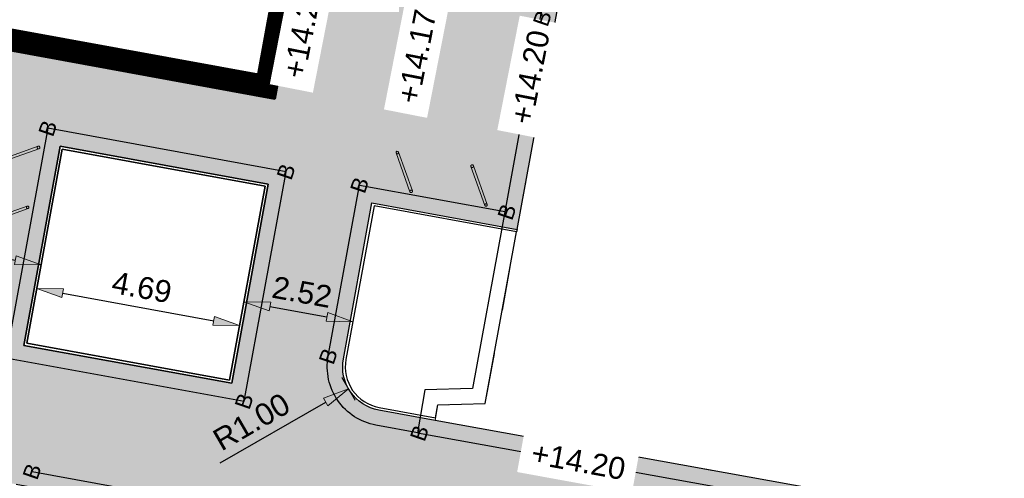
# Model space of a CAD drawing. Header units: metres. Extents: x 131295 to 132236, y 397710 to 398702.
# Tile 73 of 127: x 131592 to 131614, y 398161 to 398171. Entities that reach past the tile are written whole.
import ezdxf
from ezdxf.enums import TextEntityAlignment as Align

# ---------------------------------------------------------------- set-up
doc = ezdxf.new("R2010")
doc.units = ezdxf.units.M
doc.linetypes.add('AL-MATERIAALS', pattern=[2, 1, -1])
doc.layers.get('Defpoints').update_dxf_attribs({"color": 128})
for name, color, linetype, lineweight in [('N-IE-fietsbeugel @ 0.2', 190, 'Continuous', 18), ('N-KO-opsluitband 60x200mm', 2, 'Continuous', 25), ('N-KO-opsluitband achterkant', 8, 'Continuous', 5), ('N-KO-tekst banden', 1, 'Continuous', 18), ("N-VH-arcering 'MAT' grijs 254", 254, 'Continuous', 18), ('X-AL-gebouw arcering', 253, 'Continuous', 18), ('X-AL-gebouw contour', 4, 'Continuous', 50), ('X-AL-maatvoering', 1, 'Continuous', 18), ('X-AL-materiaalscheiding', 1, 'AL-MATERIAALS', 18), ('X-AL-planhoogte', 190, 'Continuous', 25)]:
    doc.layers.add(name, color=color, linetype=linetype, lineweight=lineweight)
for name, color, linetype, plot in [('X-AL-contourlijnen', 30, 'Continuous', False), ('X-AL-hulplijn bandenlijnnummers', 30, 'Continuous', False), ('X-AL-hulplijn hoogtetekst', 190, 'Continuous', False)]:
    doc.layers.add(name, color=color, linetype=linetype, plot=plot)
doc.styles.add('CS Annotative', font='arial.ttf')
doc.dimstyles.new('CS Annotative', dxfattribs={"dimtxt": 2.5, "dimasz": 3, "dimexe": 0.18, "dimexo": 0.0625, "dimgap": 1, "dimtad": 1, "dimzin": 0, "dimdsep": 46, "dimtxsty": 'CS Annotative', "dimblk": 'CS Dimensionpijl', "dimcen": 0, "dimse1": 1, "dimse2": 1, "dimclrd": 256, "dimclre": 256, "dimclrt": 2, "dimadec": 0, "dimazin": 0, "dimtm": 1e-09, "dimtfac": 1, "dimtofl": 0, "dimtmove": 1, "dimatfit": 3, "dimfxl": 1, "dimtfillclr": 256, "dimtolj": 1, "dimtzin": 0, "dimarcsym": 0})

# ---------------------------------------------------------------- blocks, each defined once
blk = doc.blocks.new('CS Fietsbeugel')
at = {"flags": 128}
blk.add_lwpolyline([(-2.349999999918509, 0.3000000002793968, 0.9999999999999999), (-2.349999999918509, 0), (2.349999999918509, 0, 0.9999999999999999), (2.349999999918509, 0.3000000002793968)], format="xyb", close=True, dxfattribs=at)
for centre, start, end in [((-2.349999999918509, 0.1499999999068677), 270, 90), ((2.349999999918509, 0.1499999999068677), 90, 270)]:
    blk.add_arc(centre, 0.1500000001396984, start, end)
blk = doc.blocks.new('CS Dimensionpijl')
h = blk.add_hatch(color=256)
h.dxf.hatch_style = 1
h.paths.add_polyline_path([(-1, -0.1666666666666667), (0, 0), (-1, 0.1666666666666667)])
at = {"flags": 128}
blk.add_lwpolyline([(0, 0.5), (0, -0.5)], dxfattribs=at)
blk.add_lwpolyline([(-1, -0.1666666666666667), (0, 0), (-1, 0.1666666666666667)], close=True, dxfattribs=at)
blk = doc.blocks.new('*D199')
at = {"layer": 'Defpoints', "color": 0, "transparency": 16777216}
for p in [(131600.1102421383, 398163.5439549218), (131599.2444541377, 398163.0435439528)]:
    blk.add_point(p, dxfattribs=at)
at = {"layer": 'X-AL-maatvoering', "lineweight": -2, "transparency": 16777216}
blk.add_line((131596.3219176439, 398161.3543667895), (131598.7249813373, 398162.7432973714), dxfattribs=at)
at = {"layer": 'X-AL-maatvoering', "lineweight": -2, "transparency": 16777216, "xscale": 0.6000000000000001, "yscale": 0.6000000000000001, "zscale": 0.6000000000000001, "rotation": 30.02719321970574}
blk.add_blockref('CS Dimensionpijl', (131599.2444541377, 398163.0435439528), dxfattribs=at)
at = {"layer": 'X-AL-maatvoering', "color": 2, "transparency": 16777216, "insert": (131597.0358827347, 398162.292890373), "char_height": 0.5, "attachment_point": 5, "rotation": 30.027193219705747, "style": 'CS Annotative'}
blk.add_mtext('\\A1;R1.00', dxfattribs=at)
blk = doc.blocks.new('*D621')
at = {"layer": 'Defpoints', "color": 0, "transparency": 16777216}
for p in [(131588.9611755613, 398166.9046425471), (131592.3257496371, 398166.2914204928), (131592.2483187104, 398165.8665791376)]:
    blk.add_point(p, dxfattribs=at)
at = {"layer": 'X-AL-maatvoering', "lineweight": -2, "transparency": 16777216}
blk.add_line((131589.4740207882, 398166.3722183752), (131591.6580425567, 398165.974161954), dxfattribs=at)
at = {"layer": 'X-AL-maatvoering', "lineweight": -2, "transparency": 16777216, "xscale": 0.6000000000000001, "yscale": 0.6000000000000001, "zscale": 0.6000000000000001}
for p, rotation in [((131588.8837446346, 398166.4798011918), 169.6707371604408), ((131592.2483187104, 398165.8665791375), 349.6707371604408)]:
    blk.add_blockref('CS Dimensionpijl', p, dxfattribs=dict(at, rotation=rotation))
at = {"layer": 'X-AL-maatvoering', "color": 2, "transparency": 16777216, "insert": (131590.6476972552, 398166.621265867), "char_height": 0.5, "attachment_point": 5, "rotation": 349.6707371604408, "style": 'CS Annotative'}
blk.add_mtext('\\A1;3.42', dxfattribs=at)
blk = doc.blocks.new('*D622')
at = {"layer": 'Defpoints', "color": 0, "transparency": 16777216}
for p in [(131592.3257496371, 398166.2914204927), (131596.8631279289, 398165.0231611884), (131596.765388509, 398164.4868929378)]:
    blk.add_point(p, dxfattribs=at)
at = {"layer": 'X-AL-maatvoering', "lineweight": -2, "transparency": 16777216}
blk.add_line((131592.7404444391, 398165.2204730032), (131596.1751123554, 398164.5944757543), dxfattribs=at)
at = {"layer": 'X-AL-maatvoering', "lineweight": -2, "transparency": 16777216, "xscale": 0.6000000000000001, "yscale": 0.6000000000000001, "zscale": 0.6000000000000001}
for p, rotation in [((131592.1501682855, 398165.3280558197), 169.670737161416), ((131596.765388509, 398164.4868929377), 349.670737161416)]:
    blk.add_blockref('CS Dimensionpijl', p, dxfattribs=dict(at, rotation=rotation))
at = {"layer": 'X-AL-maatvoering', "color": 2, "transparency": 16777216, "insert": (131594.5394134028, 398165.3553823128), "char_height": 0.5, "attachment_point": 5, "rotation": 349.67073716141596, "style": 'CS Annotative'}
blk.add_mtext('\\A1;4.69', dxfattribs=at)
blk = doc.blocks.new('*D623')
at = {"layer": 'Defpoints', "color": 0, "transparency": 16777216}
for p in [(131596.8631279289, 398165.0231611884), (131599.3421419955, 398164.5705142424), (131599.3426986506, 398164.5735684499)]:
    blk.add_point(p, dxfattribs=at)
at = {"layer": 'X-AL-maatvoering', "lineweight": -2, "transparency": 16777216}
blk.add_line((131597.4538150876, 398164.9178334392), (131598.7524224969, 398164.6811512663), dxfattribs=at)
at = {"layer": 'X-AL-maatvoering', "lineweight": -2, "transparency": 16777216, "xscale": 0.6000000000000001, "yscale": 0.6000000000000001, "zscale": 0.6000000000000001}
for p, rotation in [((131596.863538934, 398165.0254162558), 169.670737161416), ((131599.3426986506, 398164.5735684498), 349.670737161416)]:
    blk.add_blockref('CS Dimensionpijl', p, dxfattribs=dict(at, rotation=rotation))
at = {"layer": 'X-AL-maatvoering', "color": 2, "transparency": 16777216, "insert": (131598.1847537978, 398165.2474002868), "char_height": 0.5, "attachment_point": 5, "rotation": 349.67073716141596, "style": 'CS Annotative'}
blk.add_mtext('\\A1;2.52', dxfattribs=at)

msp = doc.modelspace()

# ---------------------------------------------------------------- hatches: boundary and pattern name
at = {"layer": "N-VH-arcering 'MAT' grijs 254"}
h = msp.add_hatch(color=256, dxfattribs=at)
h.dxf.hatch_style = 1
edge = h.paths.add_edge_path()
edge.add_arc((131611.430863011, 398225.5436627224), 1.000000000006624, 79.65226826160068, 169.6522682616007, ccw=False)
edge.add_line((131611.610484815, 398226.5273984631), (131612.7821703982, 398226.3134586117))
edge.add_line((131612.7821703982, 398226.3134586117), (131613.8293740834, 398226.1197675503))
edge.add_line((131613.8293740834, 398226.1197675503), (131614.168502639, 398228.0425657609))
edge.add_line((131614.168502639, 398228.0425657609), (131602.6982103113, 398230.1369438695))
edge.add_arc((131602.8778321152, 398231.1206796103), 1.000000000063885, 161.0669942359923, 259.6522682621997, ccw=False)
edge.add_line((131601.931933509, 398231.4451419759), (131608.2000050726, 398249.7183248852))
edge.add_line((131608.2000050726, 398249.7183248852), (131606.4135850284, 398250.058049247))
edge.add_line((131606.4135850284, 398250.058049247), (131600.0431729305, 398231.4865150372))
edge.add_arc((131599.0972743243, 398231.810977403), 0.999999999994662, 259.6522682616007, 341.0669942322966, ccw=False)
edge.add_line((131598.9176525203, 398230.8272416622), (131592.0843891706, 398232.0749376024))
edge.add_line((131592.0843891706, 398232.0749376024), (131591.5997207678, 398230.668469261))
edge.add_line((131591.5997207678, 398230.668469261), (131592.0251684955, 398230.5218601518))
edge.add_line((131592.0251684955, 398230.5218601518), (131591.8895395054, 398230.1282758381))
edge.add_line((131591.8895395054, 398230.1282758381), (131596.8249366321, 398229.227114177))
edge.add_line((131596.8249366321, 398229.227114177), (131608.2660791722, 398227.1380585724))
edge.add_line((131608.2660791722, 398227.1380585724), (131605.5897142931, 398212.480396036))
edge.add_line((131605.5897142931, 398212.480396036), (131605.4639790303, 398211.7917810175))
edge.add_line((131605.4639790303, 398211.7917810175), (131603.2445683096, 398199.6383963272))
edge.add_line((131603.2445683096, 398199.6383963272), (131603.1188330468, 398198.9497813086))
edge.add_line((131603.1188330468, 398198.9497813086), (131599.8136342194, 398180.8481803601))
edge.add_line((131599.8136342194, 398180.8481803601), (131580.9629174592, 398184.2971932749))
edge.add_line((131580.9629174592, 398184.2971932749), (131580.9989130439, 398184.4939285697))
edge.add_line((131580.9989130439, 398184.4939285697), (131577.1597079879, 398185.1963658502))
edge.add_line((131577.1597079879, 398185.1963658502), (131574.6796128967, 398171.5887932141))
edge.add_line((131574.6796128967, 398171.5887932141), (131574.2877877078, 398169.4389604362))
edge.add_line((131574.2877877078, 398169.4389604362), (131574.197403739, 398168.9430494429))
edge.add_arc((131573.2136101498, 398169.1223541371), 0.999999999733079, 340.83084805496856, 349.6707371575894, ccw=False)
edge.add_line((131574.1581634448, 398168.7939959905), (131571.1959423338, 398160.2728865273))
edge.add_arc((131573.8064940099, 398164.3009158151), 4.79999999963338, 237.0528688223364, 258.6958681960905)
edge.add_line((131572.865613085, 398159.5940332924), (131574.1227174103, 398163.2102128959))
edge.add_arc((131575.0672707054, 398162.8818547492), 0.9999999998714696, 79.67073715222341, 160.8308480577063, ccw=False)
edge.add_line((131575.2465753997, 398163.8656483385), (131581.0582669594, 398162.8064184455))
edge.add_line((131581.0582669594, 398162.8064184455), (131581.746922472, 398162.6809051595))
edge.add_line((131581.746922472, 398162.6809051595), (131590.9945822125, 398160.9954410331))
edge.add_line((131590.9945822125, 398160.9954410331), (131591.6832377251, 398160.8699277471))
edge.add_line((131591.6832377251, 398160.8699277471), (131595.626652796, 398160.1512070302))
edge.add_line((131595.626652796, 398160.1512070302), (131595.6266853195, 398160.1513854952))
edge.add_line((131595.6266853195, 398160.1513854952), (131596.3153430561, 398160.0258844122))
edge.add_line((131596.3153430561, 398160.0258844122), (131605.5629983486, 398158.3403958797))
edge.add_line((131605.5629983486, 398158.3403958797), (131606.2516560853, 398158.2148947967))
edge.add_line((131606.2516560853, 398158.2148947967), (131612.3991652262, 398157.0942731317))
edge.add_line((131612.3991652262, 398157.0942731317), (131612.9439652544, 398160.2037306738))
edge.add_line((131612.9439652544, 398160.2037306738), (131601.2159321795, 398162.3259601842))
edge.add_line((131601.2159321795, 398162.3259601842), (131599.930937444, 398162.5601613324))
edge.add_arc((131600.1102421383, 398163.5439549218), 0.9999999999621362, 169.6522682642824, 259.6707371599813, ccw=False)
edge.add_line((131599.1265063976, 398163.7235767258), (131599.7756530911, 398167.2787620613))
edge.add_line((131599.7756530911, 398167.2787620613), (131603.0809089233, 398166.6763512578))
edge.add_line((131603.0809089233, 398166.6763512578), (131604.0130968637, 398171.7749451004))
edge.add_line((131604.0130968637, 398171.7749451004), (131600.7068579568, 398172.3786969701))
edge.add_line((131600.7068579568, 398172.3786969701), (131602.8551521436, 398184.1442717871))
edge.add_line((131602.8551521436, 398184.1442717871), (131606.1292799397, 398183.5463837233))
edge.add_line((131606.1292799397, 398183.5463837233), (131606.8878857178, 398187.6773079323))
edge.add_line((131606.8878857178, 398187.6773079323), (131603.6095637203, 398188.2759618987))
edge.add_line((131603.6095637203, 398188.2759618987), (131605.7469888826, 398199.9820102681))
edge.add_line((131605.7469888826, 398199.9820102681), (131608.9980150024, 398199.3883407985))
edge.add_line((131608.9980150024, 398199.3883407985), (131609.7549589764, 398203.5195684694))
edge.add_line((131609.7549589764, 398203.5195684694), (131606.5014004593, 398204.1137003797))
edge.add_line((131606.5014004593, 398204.1137003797), (131608.6487622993, 398215.8741690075))
edge.add_line((131608.6487622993, 398215.8741690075), (131611.8692342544, 398215.28607903))
edge.add_line((131611.8692342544, 398215.28607903), (131612.6170007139, 398219.4189826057))
edge.add_line((131612.6170007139, 398219.4189826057), (131609.403173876, 398220.0058591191))
edge.add_line((131609.403173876, 398220.0058591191), (131610.4471272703, 398225.7232845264))
h.paths.add_polyline_path([(131599.272, 398179), (131597.566, 398169.652), (131592.768, 398170.528), (131587.149, 398171.553), (131587.126, 398171.426), (131587.034, 398171.443), (131578.887, 398172.929), (131579.498, 398176.214), (131579.341, 398176.243), (131579.877, 398179.24), (131579.995, 398179.237), (131580.633, 398182.494), (131588.894, 398181.016), (131588.8560251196, 398180.7991434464), (131594.558, 398179.784), (131594.5740701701, 398179.8723859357)], flags=16)
h.paths.add_polyline_path([(131579.5873844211, 398182.6845722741), (131577.843995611, 398173.1190963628), (131576.822120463, 398173.3053417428), (131578.5655092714, 398182.8708176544)], flags=16)
h.paths.add_polyline_path([(131581.4159669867, 398170.6249699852), (131580.5886038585, 398166.0854650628), (131575.6696359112, 398166.9819885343), (131576.4969990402, 398171.5214934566)], flags=16)
h.paths.add_polyline_path([(131589.4338847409, 398169.1636367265), (131588.6065216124, 398164.6241318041), (131583.8351227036, 398165.4937595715), (131584.662485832, 398170.0332644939)], flags=16)
h.paths.add_polyline_path([(131597.4145483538, 398167.7090933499), (131596.5857219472, 398163.1698551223), (131591.8530404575, 398164.032426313), (131592.680403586, 398168.5719312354)], flags=16)

# ---------------------------------------------------------------- linework, layer by layer
at = {"layer": 'N-KO-opsluitband 60x200mm', "flags": 128}
msp.add_lwpolyline([(131591.8530404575, 398164.032426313), (131596.5857219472, 398163.1698551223), (131597.4145483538, 398167.7090933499), (131592.680403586, 398168.5719312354)], close=True, dxfattribs=at)
msp.add_lwpolyline([(131601.2153725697, 398162.3260621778), (131599.930937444, 398162.5601613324, -0.4143079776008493), (131599.1265063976, 398163.7235767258), (131599.7756530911, 398167.2787620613), (131603.0809089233, 398166.6763512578)], format="xyb", dxfattribs=at)
at = {"layer": 'N-KO-opsluitband achterkant', "flags": 128}
msp.add_lwpolyline([(131591.9228263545, 398164.0806956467), (131596.5374716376, 398163.2396375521), (131597.3447434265, 398167.6608274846), (131592.7286729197, 398168.5021453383)], close=True, dxfattribs=at)
msp.add_lwpolyline([(131601.2153725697, 398162.3260621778), (131601.2261308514, 398162.3850897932), (131599.9416957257, 398162.6191889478, -0.4143079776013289), (131599.185530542, 398163.7127994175), (131599.8239034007, 398167.2089796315), (131603.0701506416, 398166.6173236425)], format="xyb", dxfattribs=at)
at = {"layer": 'X-AL-contourlijnen', "flags": 128}
for points in [[(131599.272, 398179), (131597.566, 398169.652), (131592.768, 398170.528), (131587.149, 398171.553), (131587.126, 398171.426), (131587.034, 398171.443), (131578.887, 398172.929), (131579.498, 398176.214), (131579.341, 398176.243), (131579.877, 398179.24), (131579.995, 398179.237), (131580.633, 398182.494), (131588.894, 398181.016), (131588.8560251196, 398180.7991434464), (131594.558, 398179.784), (131594.5740701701, 398179.8723859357)], [(131597.4145483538, 398167.7090933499), (131596.5857219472, 398163.1698551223), (131591.8530404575, 398164.032426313), (131592.680403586, 398168.5719312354)], [(131597.3447434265, 398167.6608274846), (131592.7286729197, 398168.5021453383), (131591.9228263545, 398164.0806956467), (131596.5374716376, 398163.2396375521)], [(131597.3447434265, 398167.6608274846), (131596.5374716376, 398163.2396375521), (131591.9228263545, 398164.0806956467), (131592.7286729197, 398168.5021453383)], [(131597.3447434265, 398167.6608274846), (131596.5374716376, 398163.2396375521), (131591.9228263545, 398164.0806956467), (131592.7286729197, 398168.5021453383)]]:
    msp.add_lwpolyline(points, close=True, dxfattribs=at)
msp.add_lwpolyline([(131591.6832377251, 398160.8699277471), (131595.626652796, 398160.1512070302), (131595.6266853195, 398160.1513854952), (131596.3153430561, 398160.0258844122), (131605.5629983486, 398158.3403958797), (131606.2516560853, 398158.2148947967), (131612.3991652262, 398157.0942731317), (131612.9439652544, 398160.2037306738), (131601.2159321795, 398162.3259601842), (131599.930937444, 398162.5601613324, -0.414307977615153), (131599.1265063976, 398163.7235767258), (131599.7756530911, 398167.2787620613), (131603.0809089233, 398166.6763512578), (131604.0130968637, 398171.7749451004)], format="xyb", dxfattribs=at)
msp.add_lwpolyline([(131603.070118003, 398166.6173295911), (131599.8239034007, 398167.2089796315), (131599.185530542, 398163.7127994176, 0.4143079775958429), (131599.9416957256, 398162.6191889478), (131601.2261308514, 398162.3850897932), (131601.277230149, 398162.6813520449), (131602.3553484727, 398162.7078494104)], format="xyb", close=True, dxfattribs=at)
msp.add_lwpolyline([(131603.0809089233, 398166.6763512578), (131603.070118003, 398166.6173295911)], dxfattribs=at)
at = {"layer": 'X-AL-gebouw arcering', "const_width": 0.5}
msp.add_lwpolyline([(131586.9246468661, 398171.7170704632), (131579.1786592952, 398173.1299264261), (131579.789556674, 398176.4143746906), (131579.6308589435, 398176.4436882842), (131580.0852938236, 398178.9846236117), (131580.199744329, 398178.9817138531), (131580.8310608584, 398182.2045946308), (131588.604783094, 398180.8137749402), (131588.5666381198, 398180.5959470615), (131588.869490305, 398180.5428150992), (131594.7594097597, 398179.4942111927), (131594.7751482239, 398179.5807727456), (131598.9813171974, 398178.7997047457), (131597.3649488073, 398169.9428397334), (131592.8129017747, 398170.7739346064), (131586.9476092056, 398171.8438625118)], close=True, dxfattribs=at)
at = {"layer": 'X-AL-gebouw contour'}
msp.add_lwpolyline([(131587.034, 398171.443), (131578.887, 398172.929), (131579.498, 398176.214), (131579.341, 398176.243), (131579.877, 398179.24), (131579.995, 398179.237), (131580.633, 398182.494), (131588.894, 398181.016), (131588.856, 398180.799), (131588.913, 398180.789), (131594.558, 398179.784), (131594.574, 398179.872), (131594.63, 398179.862), (131599.272, 398179), (131597.566, 398169.652), (131592.768, 398170.528), (131587.149, 398171.553), (131587.126, 398171.426)], close=True, dxfattribs=at)
at = {"layer": 'X-AL-hulplijn bandenlijnnummers', "flags": 128}
msp.add_lwpolyline([(131591.4459560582, 398163.7508551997), (131596.8671820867, 398162.7627909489), (131597.8217437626, 398167.9906442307), (131592.3988324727, 398168.9790156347)], close=True, dxfattribs=at)
msp.add_lwpolyline([(131600.8574778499, 398162.0355258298), (131599.868180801, 398162.2158335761, -0.4143079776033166), (131598.7821988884, 398163.7864443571), (131599.4941929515, 398167.6858262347), (131602.8485274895, 398167.0744704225)], format="xyb", dxfattribs=at)
msp.add_lwpolyline([(131592.041132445, 398161.1604640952), (131595.3942713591, 398160.5493261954)], dxfattribs=at)
at = {"layer": 'X-AL-hulplijn hoogtetekst', "flags": 128}
msp.add_lwpolyline([(131603.6688036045, 398171.8378907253), (131602.7366160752, 398166.7392991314), (131602.0622395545, 398163.0507512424), (131600.9811934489, 398163.0241819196), (131600.8120222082, 398162.0433650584), (131612.8816436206, 398159.8593239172)], dxfattribs=at)
at = {"layer": 'X-AL-materiaalscheiding', "flags": 128}
msp.add_lwpolyline([(131613.8293740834, 398226.1197675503), (131612.7821703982, 398226.3134586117), (131612.7201173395, 398225.936518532), (131613.7333060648, 398225.5887998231), (131612.6170007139, 398219.4189826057), (131611.8692342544, 398215.28607903), (131610.9786250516, 398210.3636839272), (131610.7543886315, 398210.2054100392), (131610.0216379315, 398210.2969982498), (131609.9575450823, 398209.9663460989), (131610.8590855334, 398209.6640226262), (131610.4798160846, 398207.4762349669), (131609.7549589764, 398203.5195684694), (131608.9980150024, 398199.3883407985), (131608.1046355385, 398194.511831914), (131607.823219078, 398194.356225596), (131607.1291387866, 398194.434630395), (131607.0540010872, 398194.1239100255), (131607.9950117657, 398193.7787732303), (131607.5332185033, 398191.1922838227), (131606.8878857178, 398187.6773079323), (131606.1292799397, 398183.5463837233), (131605.2376092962, 398178.689786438), (131604.9338194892, 398178.5064863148), (131604.2735505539, 398178.59582828), (131604.2048709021, 398178.2916877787), (131605.1256438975, 398177.924214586), (131604.577680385, 398174.8630437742), (131604.0130968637, 398171.7749451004), (131603.0809089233, 398166.6763512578), (131602.3553484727, 398162.7078494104), (131601.277230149, 398162.6813520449), (131601.2159321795, 398162.3259601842), (131612.9439652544, 398160.2037306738)], dxfattribs=at)

# ---------------------------------------------------------------- block references
at = {"layer": 'N-IE-fietsbeugel @ 0.2', "xscale": 0.2, "yscale": 0.2, "zscale": 0.2}
for p, rotation in [((131591.7552329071, 398168.3552986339), 19.67), ((131600.5397279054, 398167.9942648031), 109.65), ((131602.2433742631, 398167.6837608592), 109.65), ((131591.5067811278, 398166.9921147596), 19.67)]:
    msp.add_blockref('CS Fietsbeugel', p, dxfattribs=dict(at, rotation=rotation))

# ---------------------------------------------------------------- texts
at = {"layer": 'N-KO-tekst banden', "style": 'CS Annotative'}
for p in [(131603.6551033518, 398171.4845304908), (131592.3988324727, 398168.9790156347), (131597.8217437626, 398167.9906442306), (131599.4941929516, 398167.6858262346), (131602.8485274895, 398167.0744704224), (131598.7821988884, 398163.786444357), (131596.8671820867, 398162.7627909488), (131600.8574778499, 398162.0355258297), (131592.041132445, 398161.1604640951)]:
    msp.add_text('B', height=0.3599999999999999, rotation=71.0187745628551, dxfattribs=at).set_placement(p, align=Align.MIDDLE)

# ---------------------------------------------------------------- dimensions: what is measured, and where the dimension line sits
at = {"layer": 'X-AL-maatvoering'}
dim = msp.add_aligned_dim(p1=(131588.9611755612, 398166.904642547), p2=(131592.3257496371, 398166.2914204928), distance=-0.43183993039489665, dimstyle='CS Annotative', dxfattribs=at)
dim.commit()
dim.dimension.update_dxf_attribs({"geometry": '*D621', "text_midpoint": (131590.6476972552, 398166.621265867)})
for base, p1, p2, picture, middle in [((131596.765388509, 398164.4868929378), (131592.3257496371, 398166.2914204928), (131596.8631279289, 398165.0231611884), '*D622', (131594.5394134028, 398165.3553823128)), ((131599.3426986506, 398164.5735684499), (131596.8631279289, 398165.0231611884), (131599.3421419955, 398164.5705142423), '*D623', (131598.1847537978, 398165.2474002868))]:
    dim = msp.add_linear_dim(base=base, p1=p1, p2=p2, angle=169.6707371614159, dimstyle='CS Annotative', dxfattribs=at)
    dim.commit()
    dim.dimension.update_dxf_attribs({"geometry": picture, "text_midpoint": middle})
dim = msp.add_radius_dim(center=(131600.1102421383, 398163.5439549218), mpoint=(131599.2444541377, 398163.0435439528), dimstyle='CS Annotative', dxfattribs=at)
dim.commit()
dim.dimension.update_dxf_attribs({"geometry": '*D199', "text_midpoint": (131597.2637130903, 398161.8987087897)})

# ---------------------------------------------------------------- next in the draw order: texts
at = {"layer": 'X-AL-planhoogte', "char_height": 0.5, "attachment_point": 5, "style": 'CS Annotative', "bg_fill": 2}
for s, insert, rotation in [('+14.20', (131598.2009295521, 398171.1894150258), 78.91767674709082), ('+14.17', (131600.7961814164, 398170.6158480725), 78.91767674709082), ('+14.20', (131603.3790146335, 398170.1441972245), 78.91767674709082), ('+14.20', (131604.4764278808, 398161.3990035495), 349.6847541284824)]:
    msp.add_mtext(s, dxfattribs=dict(at, insert=insert, rotation=rotation))

doc.saveas('drawing.dxf')
